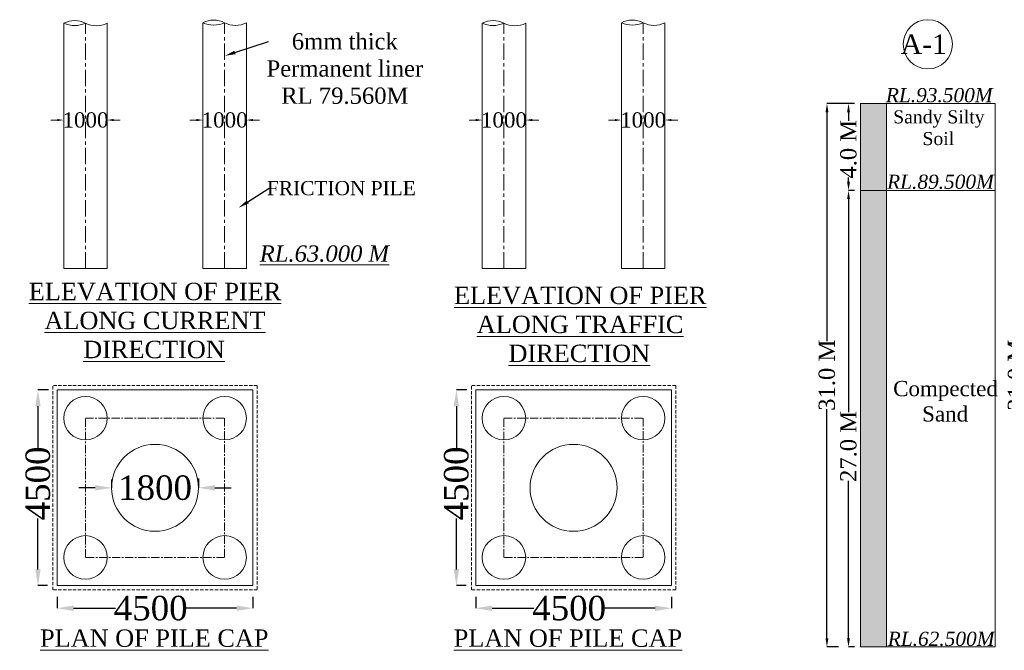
# Model space of a CAD drawing. Header units: millimetres. Extents: x -20950785 to 43207042, y -3207472 to 3168443.
# Tile 79 of 89: x 22587648 to 22678219, y -404855 to -346837. Entities that reach past the tile are written whole.
import ezdxf
from ezdxf import colors
from ezdxf.entities.mleader import LeaderData, LeaderLine
from ezdxf.math import Vec2, Vec3

# ---------------------------------------------------------------- set-up
doc = ezdxf.new("R2010")
doc.units = ezdxf.units.MM
doc.header["$LTSCALE"] = 60
doc.header["$MEASUREMENT"] = 0
for name, pattern in [('CENTER', [2, 1.25, -0.25, 0.25, -0.25]), ('CENTERX2', [4, 2.5, -0.5, 0.5, -0.5]), ('HIDDEN', [0.375, 0.25, -0.125])]:
    doc.linetypes.add(name, pattern=pattern)
doc.layers.add('TEXT', color=7, linetype='Continuous')
doc.styles.add('PDF Arial Bold', font='times.ttf')
doc.dimstyles.get("Standard").update_dxf_attribs({"dimtxt": 400, "dimasz": 215, "dimexe": 0.18, "dimexo": 0.0625, "dimgap": 0.09, "dimtad": 0, "dimtih": 1, "dimtoh": 1, "dimdec": 0, "dimzin": 4, "dimdsep": 46, "dimtxsty": 'Standard', "dimblk": 'OPEN90', "dimcen": 0, "dimadec": 0, "dimazin": 1, "dimtfac": 1, "dimtdec": 0, "dimtix": 1, "dimtofl": 0, "dimtmove": 0, "dimatfit": 3, "dimldrblk": 'OPEN30', "dimfxl": 1, "dimtolj": 1, "dimtzin": 0, "dimarcsym": 0})

# ---------------------------------------------------------------- blocks, each defined once
blk = doc.blocks.new('*D5715')
at = {"color": 0, "linetype": 'Continuous', "lineweight": -2, "ltscale": 2, "transparency": 16777216}
for p, q in [((22591100, -399946), (22591100, -400986)), ((22609100, -399946), (22609100, -400986)), ((22592600, -400986), (22596461, -400986)), ((22607600, -400986), (22602935, -400986))]:
    blk.add_line(p, q, dxfattribs=at)
at = {"color": 0, "linetype": 'Continuous', "lineweight": 9, "ltscale": 2, "transparency": 16777216}
for points in [[(22592600, -400736), (22592600, -401236), (22591100, -400986)], [(22607600, -400736), (22607600, -401236), (22609100, -400986)]]:
    blk.add_solid(points, dxfattribs=at)
at = {"layer": 'Defpoints', "color": 0, "linetype": 'Continuous', "lineweight": 9, "ltscale": 2, "transparency": 16777216}
for p in [(22591100, -399946), (22609100, -399946), (22591100, -400986)]:
    blk.add_point(p, dxfattribs=at)
at = {"color": 0, "linetype": 'Continuous', "lineweight": 9, "ltscale": 2, "transparency": 16777216, "insert": (22599698, -400986), "char_height": 1500, "attachment_point": 5, "style": 'PDF Arial Bold'}
blk.add_mtext('\\A1;{\\fTimes New Roman|b0|i0|c0|p18;\\H1.5x;4500}', dxfattribs=at)
blk = doc.blocks.new('*D5716')
at = {"color": 0, "linetype": 'Continuous', "lineweight": -2, "ltscale": 2, "transparency": 16777216}
for p, q in [((22629594, -399946), (22629594, -400986)), ((22647594, -399946), (22647594, -400986)), ((22631094, -400986), (22634955, -400986)), ((22646094, -400986), (22641429, -400986))]:
    blk.add_line(p, q, dxfattribs=at)
at = {"color": 0, "linetype": 'Continuous', "lineweight": 9, "ltscale": 2, "transparency": 16777216}
for points in [[(22631094, -400736), (22631094, -401236), (22629594, -400986)], [(22646094, -400736), (22646094, -401236), (22647594, -400986)]]:
    blk.add_solid(points, dxfattribs=at)
at = {"layer": 'Defpoints', "color": 0, "linetype": 'Continuous', "lineweight": 9, "ltscale": 2, "transparency": 16777216}
for p in [(22629594, -399946), (22647594, -399946), (22629594, -400986)]:
    blk.add_point(p, dxfattribs=at)
at = {"color": 0, "linetype": 'Continuous', "lineweight": 9, "ltscale": 2, "transparency": 16777216, "insert": (22638192, -400986), "char_height": 1500, "attachment_point": 5, "style": 'PDF Arial Bold'}
blk.add_mtext('\\A1;{\\fTimes New Roman|b0|i0|c0|p18;\\H1.5x;4500}', dxfattribs=at)
blk = doc.blocks.new('*D5717')
at = {"color": 0, "linetype": 'Continuous', "lineweight": -2, "ltscale": 2, "transparency": 16777216}
for p, q in [((22590288, -380906), (22589326, -380906)), ((22589326, -382406), (22589326, -386266)), ((22589326, -397406), (22589326, -392740)), ((22590213, -398906), (22589326, -398906))]:
    blk.add_line(p, q, dxfattribs=at)
at = {"color": 0, "linetype": 'Continuous', "lineweight": 9, "ltscale": 2, "transparency": 16777216}
for points in [[(22589076, -382406), (22589576, -382406), (22589326, -380906)], [(22589076, -397406), (22589576, -397406), (22589326, -398906)]]:
    blk.add_solid(points, dxfattribs=at)
at = {"layer": 'Defpoints', "color": 0, "linetype": 'Continuous', "lineweight": 9, "ltscale": 2, "transparency": 16777216}
for p in [(22590288, -380906), (22589326, -398906), (22590213, -398906)]:
    blk.add_point(p, dxfattribs=at)
at = {"color": 0, "linetype": 'Continuous', "lineweight": 9, "ltscale": 2, "transparency": 16777216, "insert": (22589326, -389503), "char_height": 1500, "attachment_point": 5, "rotation": 90, "style": 'PDF Arial Bold'}
blk.add_mtext('\\A1;{\\H1.5x;4500}', dxfattribs=at)
blk = doc.blocks.new('*D5718')
at = {"color": 0, "linetype": 'Continuous', "lineweight": -2, "ltscale": 2, "transparency": 16777216}
for p, q in [((22628782, -380906), (22627820, -380906)), ((22627820, -382406), (22627820, -386266)), ((22627820, -397406), (22627820, -392740)), ((22628707, -398906), (22627820, -398906))]:
    blk.add_line(p, q, dxfattribs=at)
at = {"color": 0, "linetype": 'Continuous', "lineweight": 9, "ltscale": 2, "transparency": 16777216}
for points in [[(22627570, -382406), (22628070, -382406), (22627820, -380906)], [(22627570, -397406), (22628070, -397406), (22627820, -398906)]]:
    blk.add_solid(points, dxfattribs=at)
at = {"layer": 'Defpoints', "color": 0, "linetype": 'Continuous', "lineweight": 9, "ltscale": 2, "transparency": 16777216}
for p in [(22628782, -380906), (22627820, -398906), (22628707, -398906)]:
    blk.add_point(p, dxfattribs=at)
at = {"color": 0, "linetype": 'Continuous', "lineweight": 9, "ltscale": 2, "transparency": 16777216, "insert": (22627820, -389503), "char_height": 1500, "attachment_point": 5, "rotation": 90, "style": 'PDF Arial Bold'}
blk.add_mtext('\\A1;{\\H1.5x;4500}', dxfattribs=at)
blk = doc.blocks.new('*D5719')
at = {"color": 0, "linetype": 'Continuous', "lineweight": 9, "ltscale": 2, "transparency": 16777216}
for p, q in [((22591102, -356070), (22590502, -356070)), ((22596300, -356070), (22596900, -356070))]:
    blk.add_line(p, q, dxfattribs=at)
at = {"color": 0, "linetype": 'Continuous', "lineweight": -2, "ltscale": 2, "transparency": 16777216}
for p, q in [((22591702, -356070), (22591702, -356070)), ((22595700, -356070), (22595700, -356070))]:
    blk.add_line(p, q, dxfattribs=at)
at = {"color": 0, "linetype": 'Continuous', "lineweight": 9, "ltscale": 2, "transparency": 16777216}
for points in [[(22591102, -355970), (22591102, -356170), (22591702, -356070)], [(22596300, -355970), (22596300, -356170), (22595700, -356070)]]:
    blk.add_solid(points, dxfattribs=at)
at = {"layer": 'Defpoints', "color": 0, "linetype": 'Continuous', "lineweight": 9, "ltscale": 2, "transparency": 16777216}
for p in [(22591702, -356070), (22595700, -356070), (22595700, -356070)]:
    blk.add_point(p, dxfattribs=at)
at = {"color": 0, "linetype": 'Continuous', "lineweight": 9, "ltscale": 2, "transparency": 16777216, "insert": (22593701, -356070), "char_height": 1000, "attachment_point": 5, "style": 'PDF Arial Bold'}
blk.add_mtext('\\A1;{\\H1.4x;1000}', dxfattribs=at)
blk = doc.blocks.new('*D5720')
at = {"color": 0, "linetype": 'Continuous', "lineweight": 9, "ltscale": 2, "transparency": 16777216}
for p, q in [((22603902, -356070), (22603302, -356070)), ((22609100, -356070), (22609700, -356070))]:
    blk.add_line(p, q, dxfattribs=at)
at = {"color": 0, "linetype": 'Continuous', "lineweight": -2, "ltscale": 2, "transparency": 16777216}
for p, q in [((22604502, -356070), (22604502, -356070)), ((22608500, -356070), (22608500, -356070))]:
    blk.add_line(p, q, dxfattribs=at)
at = {"color": 0, "linetype": 'Continuous', "lineweight": 9, "ltscale": 2, "transparency": 16777216}
for points in [[(22603902, -355970), (22603902, -356170), (22604502, -356070)], [(22609100, -355970), (22609100, -356170), (22608500, -356070)]]:
    blk.add_solid(points, dxfattribs=at)
at = {"layer": 'Defpoints', "color": 0, "linetype": 'Continuous', "lineweight": 9, "ltscale": 2, "transparency": 16777216}
for p in [(22604502, -356070), (22608500, -356070), (22608500, -356070)]:
    blk.add_point(p, dxfattribs=at)
at = {"color": 0, "linetype": 'Continuous', "lineweight": 9, "ltscale": 2, "transparency": 16777216, "insert": (22606501, -356070), "char_height": 1000, "attachment_point": 5, "style": 'PDF Arial Bold'}
blk.add_mtext('\\A1;{\\H1.4x;1000}', dxfattribs=at)
blk = doc.blocks.new('*D5721')
at = {"color": 0, "linetype": 'Continuous', "lineweight": 9, "ltscale": 2, "transparency": 16777216}
for p, q in [((22629596, -356070), (22628996, -356070)), ((22634794, -356070), (22635394, -356070))]:
    blk.add_line(p, q, dxfattribs=at)
at = {"color": 0, "linetype": 'Continuous', "lineweight": -2, "ltscale": 2, "transparency": 16777216}
for p, q in [((22630196, -356070), (22630196, -356070)), ((22634194, -356070), (22634194, -356070))]:
    blk.add_line(p, q, dxfattribs=at)
at = {"color": 0, "linetype": 'Continuous', "lineweight": 9, "ltscale": 2, "transparency": 16777216}
for points in [[(22629596, -355970), (22629596, -356170), (22630196, -356070)], [(22634794, -355970), (22634794, -356170), (22634194, -356070)]]:
    blk.add_solid(points, dxfattribs=at)
at = {"layer": 'Defpoints', "color": 0, "linetype": 'Continuous', "lineweight": 9, "ltscale": 2, "transparency": 16777216}
for p in [(22630196, -356070), (22634194, -356070), (22634194, -356070)]:
    blk.add_point(p, dxfattribs=at)
at = {"color": 0, "linetype": 'Continuous', "lineweight": 9, "ltscale": 2, "transparency": 16777216, "insert": (22632195, -356070), "char_height": 1000, "attachment_point": 5, "style": 'PDF Arial Bold'}
blk.add_mtext('\\A1;{\\H1.4x;1000}', dxfattribs=at)
blk = doc.blocks.new('*D5722')
at = {"color": 0, "linetype": 'Continuous', "lineweight": 9, "ltscale": 2, "transparency": 16777216}
for p, q in [((22642396, -356070), (22641796, -356070)), ((22647594, -356070), (22648194, -356070))]:
    blk.add_line(p, q, dxfattribs=at)
at = {"color": 0, "linetype": 'Continuous', "lineweight": -2, "ltscale": 2, "transparency": 16777216}
for p, q in [((22642996, -356070), (22642996, -356070)), ((22646994, -356070), (22646994, -356070))]:
    blk.add_line(p, q, dxfattribs=at)
at = {"color": 0, "linetype": 'Continuous', "lineweight": 9, "ltscale": 2, "transparency": 16777216}
for points in [[(22642396, -355970), (22642396, -356170), (22642996, -356070)], [(22647594, -355970), (22647594, -356170), (22646994, -356070)]]:
    blk.add_solid(points, dxfattribs=at)
at = {"layer": 'Defpoints', "color": 0, "linetype": 'Continuous', "lineweight": 9, "ltscale": 2, "transparency": 16777216}
for p in [(22642996, -356070), (22646994, -356070), (22646994, -356070)]:
    blk.add_point(p, dxfattribs=at)
at = {"color": 0, "linetype": 'Continuous', "lineweight": 9, "ltscale": 2, "transparency": 16777216, "insert": (22644995, -356070), "char_height": 1000, "attachment_point": 5, "style": 'PDF Arial Bold'}
blk.add_mtext('\\A1;{\\H1.4x;1000}', dxfattribs=at)
blk = doc.blocks.new('*D5727')
at = {"color": 0, "linetype": 'Continuous', "lineweight": -2, "ltscale": 2, "transparency": 16777216}
for p, q in [((22663986, -354548), (22661905, -354548)), ((22661905, -355348), (22661905, -376416)), ((22661905, -403748), (22661905, -382679)), ((22662956, -404548), (22661905, -404548))]:
    blk.add_line(p, q, dxfattribs=at)
at = {"color": 0, "linetype": 'Continuous', "lineweight": 9, "ltscale": 2, "transparency": 16777216}
for points in [[(22661772, -355348), (22662038, -355348), (22661905, -354548)], [(22661772, -403748), (22662038, -403748), (22661905, -404548)]]:
    blk.add_solid(points, dxfattribs=at)
at = {"layer": 'Defpoints', "color": 0, "linetype": 'Continuous', "lineweight": 9, "ltscale": 2, "transparency": 16777216}
for p in [(22663986, -354548), (22661905, -404548), (22662957, -404548)]:
    blk.add_point(p, dxfattribs=at)
at = {"color": 0, "linetype": 'Continuous', "lineweight": 9, "ltscale": 2, "transparency": 16777216, "insert": (22661905, -379548), "char_height": 1500, "attachment_point": 5, "rotation": 90, "style": 'PDF Arial Bold'}
blk.add_mtext('\\A1;31.0 M', dxfattribs=at)
blk = doc.blocks.new('*D5728')
at = {"color": 0, "linetype": 'Continuous', "lineweight": -2, "ltscale": 2, "transparency": 16777216}
for p, q in [((22681386, -354548), (22679305, -354548)), ((22679305, -355348), (22679305, -376416)), ((22679305, -403748), (22679305, -382679)), ((22681052, -404548), (22679305, -404548))]:
    blk.add_line(p, q, dxfattribs=at)
at = {"color": 0, "linetype": 'Continuous', "lineweight": 9, "ltscale": 2, "transparency": 16777216}
for points in [[(22679172, -355348), (22679438, -355348), (22679305, -354548)], [(22679172, -403748), (22679438, -403748), (22679305, -404548)]]:
    blk.add_solid(points, dxfattribs=at)
at = {"layer": 'Defpoints', "color": 0, "linetype": 'Continuous', "lineweight": 9, "ltscale": 2, "transparency": 16777216}
for p in [(22681386, -354548), (22679305, -404548), (22681052, -404548)]:
    blk.add_point(p, dxfattribs=at)
at = {"color": 0, "linetype": 'Continuous', "lineweight": 9, "ltscale": 2, "transparency": 16777216, "insert": (22679305, -379548), "char_height": 1500, "attachment_point": 5, "rotation": 90, "style": 'PDF Arial Bold'}
blk.add_mtext('\\A1;31.0 M', dxfattribs=at)
blk = doc.blocks.new('*D5784')
at = {"color": 0, "linetype": 'Continuous', "lineweight": -2, "ltscale": 2, "transparency": 16777216}
for p, q in [((22664437, -354554), (22663888, -354554)), ((22663888, -355354), (22663888, -356148)), ((22663888, -361748), (22663888, -361359)), ((22664437, -362548), (22663888, -362548))]:
    blk.add_line(p, q, dxfattribs=at)
at = {"color": 0, "linetype": 'Continuous', "lineweight": 9, "ltscale": 2, "transparency": 16777216}
for points in [[(22663755, -355354), (22664022, -355354), (22663888, -354554)], [(22663755, -361748), (22664022, -361748), (22663888, -362548)]]:
    blk.add_solid(points, dxfattribs=at)
at = {"layer": 'Defpoints', "color": 0, "linetype": 'Continuous', "lineweight": 9, "ltscale": 2, "transparency": 16777216}
for p in [(22664437, -354554), (22663888, -362548), (22664437, -362548)]:
    blk.add_point(p, dxfattribs=at)
at = {"color": 0, "linetype": 'Continuous', "lineweight": 9, "ltscale": 2, "transparency": 16777216, "insert": (22663888, -358753), "char_height": 1500, "attachment_point": 5, "rotation": 90, "style": 'PDF Arial Bold'}
blk.add_mtext('\\A1;4.0 M', dxfattribs=at)
blk = doc.blocks.new('*D5785')
at = {"color": 0, "linetype": 'Continuous', "lineweight": -2, "ltscale": 2, "transparency": 16777216}
for p, q in [((22664437, -362548), (22663888, -362548)), ((22663888, -363348), (22663888, -382944)), ((22663888, -403748), (22663888, -389250)), ((22664437, -404548), (22663888, -404548))]:
    blk.add_line(p, q, dxfattribs=at)
at = {"color": 0, "linetype": 'Continuous', "lineweight": 9, "ltscale": 2, "transparency": 16777216}
for points in [[(22663755, -363348), (22664022, -363348), (22663888, -362548)], [(22663755, -403748), (22664022, -403748), (22663888, -404548)]]:
    blk.add_solid(points, dxfattribs=at)
at = {"layer": 'Defpoints', "color": 0, "linetype": 'Continuous', "lineweight": 9, "ltscale": 2, "transparency": 16777216}
for p in [(22664437, -362548), (22663888, -404548), (22664437, -404548)]:
    blk.add_point(p, dxfattribs=at)
at = {"color": 0, "linetype": 'Continuous', "lineweight": 9, "ltscale": 2, "transparency": 16777216, "insert": (22663888, -386097), "char_height": 1500, "attachment_point": 5, "rotation": 90, "style": 'PDF Arial Bold'}
blk.add_mtext('\\A1;27.0 M', dxfattribs=at)
blk = doc.blocks.new('*D5822')
at = {"color": 0, "linetype": 'Continuous', "lineweight": -2, "ltscale": 2, "transparency": 16777216}
for p, q in [((22596100, -389151), (22596100, -389906)), ((22604100, -389060), (22604100, -389906)), ((22594600, -389906), (22593100, -389906)), ((22605600, -389906), (22607100, -389906))]:
    blk.add_line(p, q, dxfattribs=at)
at = {"color": 0, "linetype": 'Continuous', "lineweight": 9, "ltscale": 2, "transparency": 16777216}
for points in [[(22594600, -389656), (22594600, -390156), (22596100, -389906)], [(22605600, -389656), (22605600, -390156), (22604100, -389906)]]:
    blk.add_solid(points, dxfattribs=at)
at = {"layer": 'Defpoints', "color": 0, "linetype": 'Continuous', "lineweight": 9, "ltscale": 2, "transparency": 16777216}
for p in [(22596100, -389151), (22604100, -389060), (22596100, -389906)]:
    blk.add_point(p, dxfattribs=at)
at = {"color": 0, "linetype": 'Continuous', "lineweight": 9, "ltscale": 2, "transparency": 16777216, "insert": (22600100, -389906), "char_height": 1500, "attachment_point": 5, "style": 'PDF Arial Bold'}
blk.add_mtext('\\A1;{\\H1.5x;1800}', dxfattribs=at)

msp = doc.modelspace()

# ---------------------------------------------------------------- hatches: boundary and pattern name
at = {"linetype": 'Continuous', "lineweight": 9, "ltscale": 2}
h = msp.add_hatch(color=7, dxfattribs=at)
h.dxf.hatch_style = 1
h.paths.add_polyline_path([(22667386.5, -354547.5), (22664986.5, -354547.5), (22664986.5, -362547.5), (22667386.5, -362547.5)])
h = msp.add_hatch(dxfattribs=at)
h.set_pattern_fill('AR-CONC', scale=120)
h.set_pattern_definition([(50, (4093347.9, 1711884.9), (860.71222, -75.302562), [90, -990]), (355, (4093347.9, 1711884.9), (-166.5016, 902.63056), [72, -792]), (100.4514445, (4093419.6, 1711878.6), (694.210616, 827.32799), [76.48823, -841.370534]), (46.1842, (4093347.9, 1712124.9), (1280.689597, -198.623137), [135, -1485]), (96.6356355, (4093454.6, 1712108.3), (1121.594335, 1168.94232), [114.73241, -1262.05651]), (351.184164, (4093347.9, 1712124.9), (1121.59433, 1168.94232), [108, -1188]), (21, (4093467.9, 1712064.9), (716.288463, -483.14267), [90, -990]), (326, (4093467.9, 1712064.9), (291.9784, 870.180054), [72, -792]), (71.4514447, (4093527.6, 1712024.6), (1008.266852, 387.037383), [76.48823, -841.370534]), (37.5, (4093347.87, 1711884.9), (14.5918264, 399.4726246), [0, -782.4, 0, -804, 0, -795]), (7.5, (4093347.87, 1711884.9), (315.683445, 473.294054), [0, -458.4, 0, -764.4, 0, -303]), (327.5, (4093080.27, 1711884.9), (640.5869234, -27.065846), [0, -300, 0, -936, 0, -1242]), (317.5, (4092960.27, 1711884.9), (699.823403, 120.125979), [0, -390, 0, -621.6, 0, -882])])
h.paths.add_polyline_path([(22667386.5, -362547.5), (22664986.5, -362547.5), (22664986.5, -404547.5), (22667386.5, -404547.5)])

# ---------------------------------------------------------------- linework, layer by layer
at = {"linetype": 'Continuous', "lineweight": 9}
for p, q in [((22591700.5, -369739.9), (22591700.5, -347162.7)), ((22595700.5, -369739.9), (22595700.5, -347162.7)), ((22604500.5, -369739.9), (22604500.5, -347120.7)), ((22608500.5, -369739.9), (22608500.5, -347120.7)), ((22630194.5, -369739.9), (22630194.5, -347162.7)), ((22634194.5, -369739.9), (22634194.5, -347162.7)), ((22642994.5, -369739.9), (22642994.5, -347120.7)), ((22646994.5, -369739.9), (22646994.5, -347120.7)), ((22609100.5, -380905.8), (22591100.5, -380905.8)), ((22647594.5, -380905.8), (22629594.5, -380905.8)), ((22609100.5, -398905.8), (22591100.5, -398905.8)), ((22647594.5, -398905.8), (22629594.5, -398905.8))]:
    msp.add_line(p, q, dxfattribs=at)
at = {"color": 7, "linetype": 'Continuous', "lineweight": 9, "ltscale": 2}
for p, q in [((22664986.5, -354547.5), (22677386.5, -354547.5)), ((22664986.5, -354547.5), (22664986.5, -404547.5)), ((22677386.5, -354547.5), (22664986.5, -354547.5)), ((22667386.5, -354547.5), (22667386.5, -404547.5)), ((22677386.5, -354547.5), (22677386.5, -404547.5)), ((22677386.5, -362547.5), (22664986.5, -362547.5)), ((22591700.5, -369739.9), (22595700.5, -369739.9)), ((22604500.5, -369739.9), (22608500.5, -369739.9)), ((22630194.5, -369739.9), (22634194.5, -369739.9)), ((22642994.5, -369739.9), (22646994.5, -369739.9)), ((22591100.5, -398905.8), (22591100.5, -380905.8)), ((22609100.5, -380905.8), (22609100.5, -398905.8)), ((22629594.5, -398905.8), (22629594.5, -380905.8)), ((22647594.5, -380905.8), (22647594.5, -398905.8)), ((22677386.5, -404547.5), (22664986.5, -404547.5)), ((22677386.5, -404547.5), (22664986.5, -404547.5))]:
    msp.add_line(p, q, dxfattribs=at)
at = {"color": 7, "linetype": 'HIDDEN', "lineweight": 9, "ltscale": 20}
for p, q in [((22609500.5, -380505.8), (22590700.5, -380505.8)), ((22590700.5, -399305.8), (22590700.5, -380505.8)), ((22609500.5, -380505.8), (22609500.5, -399305.8)), ((22647994.5, -380505.8), (22629194.5, -380505.8)), ((22629194.5, -399305.8), (22629194.5, -380505.8)), ((22647994.5, -380505.8), (22647994.5, -399305.8)), ((22609500.5, -399305.8), (22590700.5, -399305.8)), ((22647994.5, -399305.8), (22629194.5, -399305.8))]:
    msp.add_line(p, q, dxfattribs=at)
at = {"color": 7, "linetype": 'CENTER', "lineweight": 9, "ltscale": 10}
for p, q in [((22593700.5, -383505.8), (22606500.5, -383505.8)), ((22593700.5, -396305.8), (22593700.5, -383505.8)), ((22606500.5, -383505.8), (22606500.5, -396305.8)), ((22632194.5, -383505.8), (22644994.5, -383505.8)), ((22632194.5, -396305.8), (22632194.5, -383505.8)), ((22644994.5, -383505.8), (22644994.5, -396305.8)), ((22606500.5, -396305.8), (22593700.5, -396305.8)), ((22644994.5, -396305.8), (22632194.5, -396305.8))]:
    msp.add_line(p, q, dxfattribs=at)
at = {"color": 7, "linetype": 'Continuous', "lineweight": 9, "ltscale": 2}
for centre, radius in [((22671186.5, -349100.6), 2263.5), ((22593700.5, -383505.8), 2000), ((22606500.5, -383505.8), 2000), ((22632194.5, -383505.8), 2000), ((22644994.5, -383505.8), 2000), ((22600100.5, -389905.8), 4000), ((22638594.5, -389905.8), 4000), ((22593700.5, -396305.8), 2000), ((22606500.5, -396305.8), 2000), ((22632194.5, -396305.8), 2000), ((22644994.5, -396305.8), 2000)]:
    msp.add_circle(centre, radius, dxfattribs=at)
for centre, radius, start, end in [((22605500.5, -349039.1), 2163.3, 62.467673, 117.532327), ((22643994.5, -349039.1), 2163.3, 62.467673, 117.532327), ((22592700.5, -349081.1), 2163.3, 62.467673, 117.532327), ((22592700.5, -344944.7), 2433.1, 245.731961, 294.268039), ((22594700.5, -345162.7), 2236.1, 243.434949, 296.565051), ((22605500.5, -344902.7), 2433.1, 245.731961, 294.268039), ((22607500.5, -345120.7), 2236.1, 243.434949, 296.565051), ((22631194.5, -349081.1), 2163.3, 62.467673, 117.532327), ((22631194.5, -344944.7), 2433.1, 245.731961, 294.268039), ((22633194.5, -345162.7), 2236.1, 243.434949, 296.565051), ((22643994.5, -344902.7), 2433.1, 245.731961, 294.268039), ((22645994.5, -345120.7), 2236.1, 243.434949, 296.565051)]:
    msp.add_arc(centre, radius, start, end, dxfattribs=at)
at = {"layer": 'TEXT', "color": 7, "linetype": 'CENTERX2', "lineweight": 9, "ltscale": 10}
for p, q in [((22593700.5, -369739.9), (22593700.5, -347162.7)), ((22606500.5, -369739.9), (22606500.5, -347162.7)), ((22632194.5, -369739.9), (22632194.5, -347162.7)), ((22644994.5, -369739.9), (22644994.5, -347162.7))]:
    msp.add_line(p, q, dxfattribs=at)

# ---------------------------------------------------------------- texts
at = {"color": 7, "linetype": 'Continuous', "lineweight": 9, "ltscale": 2, "attachment_point": 3, "style": 'PDF Arial Bold'}
for s, insert, char_height in [('A-1', (22672925.4, -348189.2), 1800), ('{\\fTimes New Roman|b0|i1|c0|p18;\\LRL.63.000 M }', (22621621.9, -367601.6), 1500)]:
    msp.add_mtext(s, dxfattribs=dict(at, insert=insert, char_height=char_height))
at = {"color": 7, "linetype": 'Continuous', "lineweight": 9, "ltscale": 2, "char_height": 1300, "width": 6956.071, "attachment_point": 3, "style": 'PDF Arial Bold'}
for s, insert in [('{\\fTimes New Roman|b0|i1|c0|p18;RL.93.500M}', (22677143.9, -353128.7)), ('{\\fTimes New Roman|b0|i1|c0|p18;RL.89.500M}', (22677256.8, -361097.1)), ('{\\fTimes New Roman|b0|i1|c0|p18;RL.62.500M}', (22677315.8, -403146))]:
    msp.add_mtext(s, dxfattribs=dict(at, insert=insert))
at = {"color": 7, "linetype": 'Continuous', "lineweight": 9, "ltscale": 2, "attachment_point": 1, "style": 'PDF Arial Bold'}
for s, width, insert, char_height in [('\\pi193.96528,t6193.96528;Sandy Silty \\P\\pi2889.42311,t8889.42311;Soil', 8487.714, (22667801.6, -355175.9), 1200), ('\\pi-2.07073,t6997.92927;Compected \\P\\pi2665.19675,t9665.19675;Sand', 9340.631, (22667996.8, -380074.2), 1400)]:
    msp.add_mtext_dynamic_manual_height_columns(s, width=width, gutter_width=1.2, heights=[0], dxfattribs=dict(at, insert=insert, char_height=char_height))
at = {"linetype": 'Continuous', "lineweight": 9, "char_height": 1600, "width": 31874.716, "attachment_point": 1}
for s, insert in [('\\pi316.88191,t49916.88191;{\\fTimes New Roman|b0|i0|c0|p18;\\L ELEVATION OF ABUTMENT \\P\\pi3807.00448,t53407.00448;ELEMENT DIRECTION}', (22533301.8, -371282.8)), ('\\pi4598.92949;{\\fTimes New Roman|b0|i0|c0|p18;\\LELEVATION OF PIER \\P\\pi6033.96915;ALONG CURRENT \\P\\pi9609.45581;DIRECTION  }', (22583884.9, -371041.6)), ('\\pi4598.92949;{\\fTimes New Roman|b0|i0|c0|p18;\\LELEVATION OF PIER \\P\\pi6700.73195;ALONG TRAFFIC  \\P\\pi9609.45581;DIRECTION  }', (22623000.1, -371399.7)), ('{\\fTimes New Roman|b0|i0|c0|p18;\\LPLAN OF PILE CAP}', (22589519.8, -402935.1)), ('{\\fTimes New Roman|b0|i0|c0|p18;\\LPLAN OF PILE CAP}', (22627570.5, -402935.1))]:
    msp.add_mtext(s, dxfattribs=dict(at, insert=insert))

# ---------------------------------------------------------------- dimensions: what is measured, and where the dimension line sits
at = {"color": 7, "linetype": 'Continuous', "lineweight": 9, "ltscale": 2}
for base, p1, p2, picture, middle in [((22661904.9, -404547.5), (22663985.8, -354547.5), (22662956.5, -404547.5), '*D5727', (22661904.9, -379547.5)), ((22679304.9, -404547.5), (22681385.8, -354547.5), (22681052.3, -404547.5), '*D5728', (22679304.9, -379547.5))]:
    dim = msp.add_linear_dim(base=base, p1=p1, p2=p2, angle=90, text='31.0 M', dimstyle='Standard', override={"dimtxt": 1500, "dimasz": 800, "dimtxsty": 'PDF Arial Bold', "dimfxl": 300}, dxfattribs=at)
    dim.commit()
    dim.dimension.update_dxf_attribs({"geometry": picture, "text_midpoint": middle, "text_rotation": 90})
for base, p1, p2, angle, text, override, picture, middle in [((22663888.4, -362547.5), (22664437.3, -354553.8), (22664437.3, -362547.5), 90, '4.0 M', {"dimtxt": 1500, "dimasz": 800, "dimtxsty": 'PDF Arial Bold', "dimfxl": 300}, '*D5784', (22663888.4, -358753.3)), ((22663888.4, -404547.5), (22664437.3, -362547.5), (22664437.3, -404547.5), 90, '27.0 M', {"dimtxt": 1500, "dimasz": 800, "dimtxsty": 'PDF Arial Bold', "dimfxl": 300}, '*D5785', (22663888.4, -386097)), ((22589325.9, -398905.8), (22590288, -380905.8), (22590213, -398905.8), 270, '{\\H1.5x;4500}', {"dimtxt": 1500, "dimasz": 1500, "dimtxsty": 'PDF Arial Bold', "dimfxl": 300}, '*D5717', (22589325.9, -389503.2)), ((22627819.9, -398905.8), (22628782, -380905.8), (22628707, -398905.8), 270, '{\\H1.5x;4500}', {"dimtxt": 1500, "dimasz": 1500, "dimtxsty": 'PDF Arial Bold', "dimfxl": 300}, '*D5718', (22627819.9, -389503.2))]:
    dim = msp.add_linear_dim(base=base, p1=p1, p2=p2, angle=angle, text=text, dimstyle='Standard', override=override, dxfattribs=at)
    dim.commit()
    dim.dimension.update_dxf_attribs({"geometry": picture, "text_midpoint": middle, "dimtype": 160, "text_rotation": 90})
for base, p1, p2, picture, middle in [((22595700.5, -356070), (22591701.7, -356070), (22595700.5, -356070), '*D5719', (22593701.1, -356070)), ((22608500.5, -356070), (22604501.7, -356070), (22608500.5, -356070), '*D5720', (22606501.1, -356070)), ((22634194.5, -356070), (22630195.7, -356070), (22634194.5, -356070), '*D5721', (22632195.1, -356070)), ((22646994.5, -356070), (22642995.7, -356070), (22646994.5, -356070), '*D5722', (22644995.1, -356070))]:
    dim = msp.add_linear_dim(base=base, p1=p1, p2=p2, text='{\\H1.4x;1000}', dimstyle='Standard', override={"dimtxt": 1000, "dimasz": 600, "dimtxsty": 'PDF Arial Bold', "dimfxl": 300, "dimlwd": 9}, dxfattribs=at)
    dim.commit()
    dim.dimension.update_dxf_attribs({"geometry": picture, "text_midpoint": middle})
for base, p1, p2, text, picture, middle in [((22596100.5, -389906.1), (22604100.5, -389060.4), (22596100.5, -389151.4), '{\\H1.5x;1800}', '*D5822', (22600100.5, -389906.1)), ((22591100.5, -400986.2), (22609100.5, -399946.2), (22591100.5, -399946.2), '{\\fTimes New Roman|b0|i0|c0|p18;\\H1.5x;4500}', '*D5715', (22599697.9, -400986.2)), ((22629594.5, -400986.2), (22647594.5, -399946.2), (22629594.5, -399946.2), '{\\fTimes New Roman|b0|i0|c0|p18;\\H1.5x;4500}', '*D5716', (22638191.9, -400986.2))]:
    dim = msp.add_linear_dim(base=base, p1=p1, p2=p2, text=text, dimstyle='Standard', override={"dimtxt": 1500, "dimasz": 1500, "dimtxsty": 'PDF Arial Bold', "dimfxl": 300}, dxfattribs=at)
    dim.commit()
    dim.dimension.update_dxf_attribs({"geometry": picture, "text_midpoint": middle, "dimtype": 160})

# ---------------------------------------------------------------- leaders
ml = msp.add_multileader_mtext('Standard', dxfattribs=at)
ml.set_content('{\\fTimes New Roman|b0|i0|c0|p18;\\C256;6mm thick Permanent liner \\PRL 79.560M}', color=7)
ml.set_leader_properties()
ml.build(insert=Vec2(0, 0))
ml.multileader.update_dxf_attribs({"text_right_attachment_type": 6, "dogleg_length": 0.36, "arrow_head_size": 1000})
ctx = ml.context
ctx.base_point, ctx.char_height, ctx.arrow_head_size, ctx.landing_gap_size, ctx.plane_origin = Vec3(22610525.5, -348842.4), 1500, 1000, 0.18, Vec3(22605634.7, -346914.6)
ctx.right_attachment, ctx.text_align_type = 6, 1
notes = []
notes.append((ctx, [(0, (1, 1, 0), (22610524.7, -348842.4), (1, 0), 0.72, [(0, [(22606500.5, -350165)], 0, [])])]))
ctx.mtext.insert, ctx.mtext.width, ctx.mtext.alignment, ctx.mtext.flow_direction = Vec3(22617556.3, -348077.3), 16946.983, 2, 5
ml = msp.add_multileader_mtext('Standard', dxfattribs=at)
ml.set_content('{\\fTimes New Roman|b0|i0|c0|p18;\\C256;FRICTION PILE}', color=7)
ml.set_leader_properties()
ml.build(insert=Vec2(0, 0))
ml.multileader.update_dxf_attribs({"text_right_attachment_type": 6, "dogleg_length": 0.36, "arrow_head_size": 1000})
ctx = ml.context
ctx.base_point, ctx.char_height, ctx.arrow_head_size, ctx.landing_gap_size, ctx.plane_origin = Vec3(22610584.2, -362346.6), 1300, 1000, 0.18, Vec3(22607783, -360418.8)
ctx.right_attachment, ctx.text_align_type = 6, 1
notes.append((ctx, [(0, (1, 1, 0), (22610583.5, -362346.6), (1, 0), 0.72, [(0, [(22607783, -364144.8)], 0, [])])]))
ctx.mtext.insert, ctx.mtext.alignment, ctx.mtext.flow_direction = Vec3(22617238.6, -361682), 2, 5
for ctx, leaders in notes:
    for number, flags, end, landing, length, lines in leaders:
        leader = LeaderData()
        leader.index, (leader.has_last_leader_line, leader.has_dogleg_vector, leader.attachment_direction) = number, flags
        leader.last_leader_point, leader.dogleg_vector, leader.dogleg_length = Vec3(end), Vec3(landing), length
        for number, points, colour, breaks in lines:
            line = LeaderLine()
            line.index, line.vertices, line.color, line.breaks = number, Vec3.list(points), colors.encode_raw_color(colour), breaks
            leader.lines.append(line)
        ctx.leaders.append(leader)

doc.saveas('drawing.dxf')
